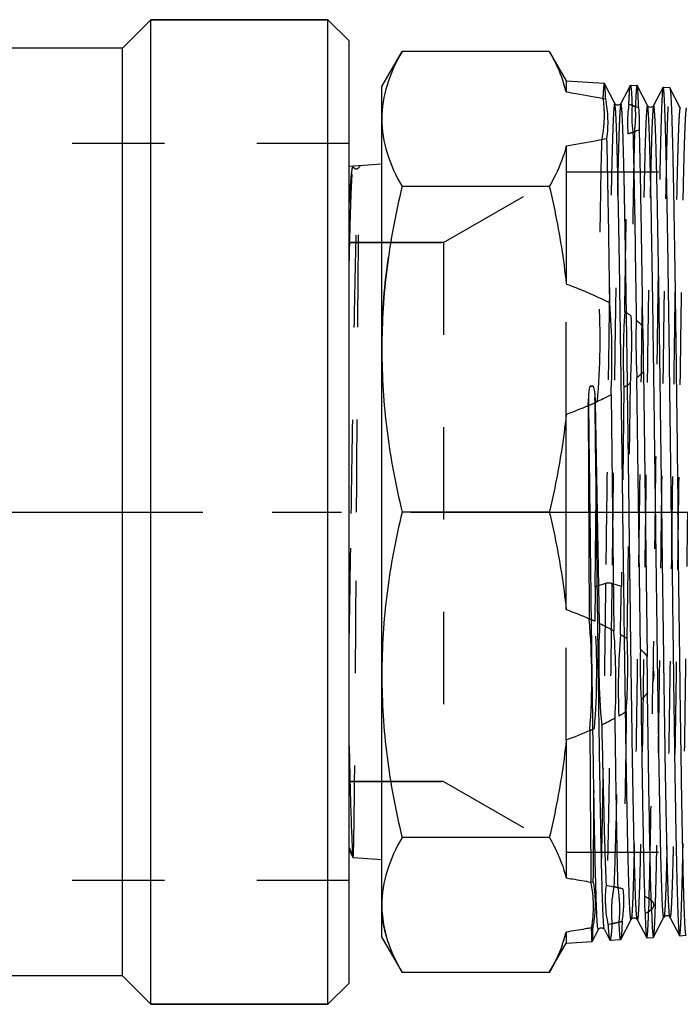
# Model space of a CAD drawing. Header units: millimetres. Extents: x 413 to 587, y 465 to 535.
# Tile 2 of 14: x 503 to 549, y 465 to 535. Entities that reach past the tile are written whole.
import ezdxf

# ---------------------------------------------------------------- set-up
doc = ezdxf.new("R2010")
doc.units = ezdxf.units.MM
doc.header["$LTSCALE"] = 65.185185
doc.linetypes.add('CENTER', pattern=[0.6, 0.375, -0.075, 0.075, -0.075])
doc.linetypes.add('HIDDEN', pattern=[0.2, 0.1, -0.1])
doc.layers.get('0').update_dxf_attribs({"linetype": 'CONTINUOUS'})
for name, color, linetype in [('ACHSEN_S', 7, 'CONTINUOUS'), ('DEFAULT_2', 8, 'HIDDEN'), ('FASEN', 7, 'CONTINUOUS'), ('KOERPER', 7, 'CONTINUOUS'), ('KONST.EL_MIT_GEO', 7, 'CONTINUOUS')]:
    doc.layers.add(name, color=color, linetype=linetype)

msp = doc.modelspace()

# ---------------------------------------------------------------- linework, layer by layer
at = {"color": 7, "linetype": 'Continuous'}
msp.add_line((525.833, 476.298), (526.087, 475.813), dxfattribs=at)
msp.add_open_spline([(525.833, 483.465), (525.852, 482.518), (525.89, 480.815), (525.949, 478.573), (526.011, 476.97), (526.053, 476.121), (526.087, 475.813)], degree=3, knots=[0, 0, 0, 0, 0.371324, 0.667188, 0.878819, 1, 1, 1, 1], dxfattribs=at)
at = {"layer": 'ACHSEN_S', "color": 2, "linetype": 'CENTER'}
msp.add_line((412.833, 500), (587.167, 500), dxfattribs=at)
at = {"layer": 'DEFAULT_2', "color": 8, "linetype": 'HIDDEN'}
for p, q in [((525.833, 526), (487.833, 526)), ((525.833, 474), (525.833, 526)), ((526.552, 524.361), (526.552, 524.362)), ((525.833, 519.017), (532.477, 519.017)), ((525.977, 499.901), (525.978, 499.998)), ((525.833, 480.983), (532.477, 480.983)), ((525.833, 474), (487.833, 474))]:
    msp.add_line(p, q, dxfattribs=at)
for points, knots in [([(526.088, 524.404), (526.069, 524.395), (526.048, 524.322), (526.017, 524.196), (525.988, 523.983), (525.957, 523.7), (525.926, 523.339), (525.88, 522.714), (525.852, 522.207), (525.833, 521.845)], [0, 0, 0, 0, 0.02458, 0.0772, 0.159041, 0.270112, 0.410187, 0.578889, 1, 1, 1, 1]), ([(525.833, 517.361), (525.844, 517.87), (525.866, 518.833), (525.9, 520.19), (525.934, 521.369), (525.968, 522.359), (526.002, 523.152), (526.031, 523.687), (526.056, 524.011), (526.072, 524.176), (526.089, 524.286), (526.101, 524.344), (526.11, 524.362)], [0, 0, 0, 0, 0.218006, 0.412238, 0.580925, 0.722657, 0.836208, 0.920639, 0.951721, 0.975302, 0.991369, 1, 1, 1, 1]), ([(525.978, 499.998), (526.002, 501.552), (526.05, 504.605), (526.12, 509.046), (526.191, 513.155), (526.251, 516.299), (526.301, 518.533), (526.336, 519.96), (526.371, 521.2), (526.406, 522.244), (526.441, 523.081), (526.471, 523.645), (526.497, 523.988), (526.513, 524.163), (526.53, 524.28), (526.542, 524.342), (526.552, 524.361)], [0, 0, 0, 0, 0.191288, 0.375848, 0.546603, 0.697081, 0.762914, 0.82164, 0.872718, 0.915682, 0.950144, 0.975801, 0.985259, 0.992444, 0.997351, 1, 1, 1, 1]), ([(525.833, 490.932), (525.845, 491.652), (525.895, 494.641), (525.942, 497.631), (525.977, 499.901)], [0, 0, 0, 0, 0.240653, 1, 1, 1, 1])]:
    msp.add_open_spline(points, degree=3, knots=knots, dxfattribs=at)
at = {"layer": 'FASEN', "color": 7, "linetype": 'Continuous'}
for p, q in [((511.833, 534.75), (524.333, 534.75)), ((524.333, 465.25), (524.333, 534.75)), ((525.833, 533.25), (524.333, 534.75)), ((525.833, 466.75), (525.833, 533.25)), ((525.833, 466.75), (524.333, 465.25)), ((511.833, 465.25), (524.333, 465.25))]:
    msp.add_line(p, q, dxfattribs=at)
at = {"layer": 'KOERPER', "color": 7, "linetype": 'Continuous'}
for p, q in [((511.833, 534.75), (509.833, 532.75)), ((511.833, 465.25), (511.833, 534.75)), ((524.333, 534.75), (511.833, 534.75)), ((509.833, 532.75), (433.833, 532.75)), ((509.833, 467.25), (509.833, 532.75)), ((509.833, 467.25), (433.833, 467.25)), ((511.833, 465.25), (509.833, 467.25)), ((524.333, 465.25), (511.833, 465.25))]:
    msp.add_line(p, q, dxfattribs=at)
at = {"layer": 'KONST.EL_MIT_GEO', "color": 7, "linetype": 'Continuous'}
for p, q in [((528.133, 530.027), (529.561, 532.501)), ((539.954, 532.501), (529.561, 532.501)), ((539.954, 532.501), (541.145, 530.439)), ((541.145, 530.439), (543.834, 530.26)), ((541.145, 530.439), (541.145, 529.651)), ((528.133, 469.973), (528.133, 530.027)), ((543.842, 530.252), (543.834, 530.26)), ((544.577, 528.84), (543.842, 530.252)), ((545.673, 530.129), (545.001, 528.84)), ((545.682, 530.137), (546.145, 530.107)), ((546.153, 530.098), (546.145, 530.107)), ((546.888, 528.687), (546.153, 530.098)), ((547.984, 529.976), (547.312, 528.687)), ((547.992, 529.984), (547.984, 529.976)), ((547.992, 529.984), (548.456, 529.953)), ((549.2, 528.533), (548.465, 529.945)), ((541.145, 525.832), (541.145, 516.101)), ((528.133, 524.541), (525.833, 524.388)), ((526.591, 524.437), (526.592, 524.438)), ((539.954, 522.982), (529.561, 522.982)), ((546.38, 490.322), (546.142, 509.466)), ((546.599, 509.898), (546.85, 489.807)), ((543.061, 508.893), (542.832, 508.893)), ((544.31, 508.271), (544.515, 491.618)), ((542.695, 507.502), (542.772, 492.465)), ((543.507, 492.132), (543.211, 507.731)), ((541.145, 493.119), (541.145, 506.881)), ((539.954, 500), (529.561, 500)), ((541.145, 483.899), (541.145, 474.168)), ((539.954, 477.018), (529.561, 477.018)), ((525.833, 476.12), (526.106, 475.595)), ((526.106, 475.595), (526.108, 475.593)), ((528.133, 475.459), (526.108, 475.593)), ((544.998, 469.825), (545.733, 471.237)), ((546.157, 471.237), (546.828, 469.948)), ((547.309, 469.978), (548.044, 471.39)), ((548.468, 471.39), (549.139, 470.101)), ((542.977, 469.684), (543.417, 470.528)), ((543.841, 470.528), (544.227, 469.787)), ((528.133, 469.973), (529.561, 467.499)), ((541.145, 470.349), (541.145, 469.561)), ((544.998, 469.825), (544.989, 469.817)), ((546.828, 469.948), (546.837, 469.939)), ((546.837, 469.939), (547.301, 469.97)), ((547.301, 469.97), (547.309, 469.978)), ((549.139, 470.101), (549.148, 470.093)), ((549.148, 470.093), (549.612, 470.124)), ((539.954, 467.499), (541.145, 469.561)), ((541.145, 469.561), (542.976, 469.683)), ((542.977, 469.684), (542.976, 469.683)), ((544.248, 469.767), (544.989, 469.817)), ((539.954, 467.499), (529.561, 467.499))]:
    msp.add_line(p, q, dxfattribs=at)
at = {"layer": 'KONST.EL_MIT_GEO', "color": 8, "linetype": 'HIDDEN'}
for p, q in [((526.088, 524.404), (526.11, 524.362)), ((526.591, 524.437), (526.552, 524.361)), ((532.477, 519.017), (541.145, 524.022)), ((541.145, 524.022), (564.433, 524.022)), ((532.477, 519.017), (525.833, 519.017)), ((532.477, 519.017), (532.477, 480.983)), ((541.145, 506.881), (541.145, 516.101)), ((545.213, 508.794), (545.039, 494.73)), ((545.456, 491.047), (545.68, 509.108)), ((543.192, 494.709), (543.352, 507.796)), ((543.926, 494.955), (543.192, 494.709)), ((545.039, 494.73), (544.368, 494.955)), ((543.192, 494.709), (543.179, 492.284)), ((541.145, 483.899), (541.145, 493.119)), ((532.477, 480.983), (525.833, 480.983)), ((532.477, 480.983), (541.145, 475.978)), ((541.145, 475.978), (564.433, 475.978)), ((543.058, 473.845), (542.894, 473.875)), ((542.937, 470.65), (543.015, 470.665))]:
    msp.add_line(p, q, dxfattribs=at)
at = {"layer": 'KONST.EL_MIT_GEO', "color": 7, "linetype": 'Continuous'}
for points in [[(545.001, 528.84), (545.001, 528.839), (544.992, 528.824), (544.979, 528.807), (544.958, 528.784), (544.925, 528.757), (544.879, 528.733), (544.828, 528.718), (544.777, 528.715), (544.725, 528.724), (544.681, 528.741), (544.646, 528.762), (544.62, 528.784), (544.601, 528.805), (544.588, 528.821), (544.581, 528.833), (544.577, 528.84)], [(547.312, 528.687), (547.312, 528.685), (547.303, 528.671), (547.29, 528.653), (547.269, 528.63), (547.235, 528.603), (547.189, 528.579), (547.139, 528.565), (547.088, 528.562), (547.037, 528.57), (546.993, 528.587), (546.958, 528.608), (546.931, 528.631), (546.911, 528.653), (546.898, 528.67), (546.89, 528.683), (546.888, 528.687)], [(545.733, 471.237), (545.738, 471.246), (545.749, 471.263), (545.768, 471.285), (545.795, 471.309), (545.83, 471.332), (545.878, 471.352), (545.934, 471.362), (545.989, 471.358), (546.039, 471.342), (546.084, 471.317), (546.117, 471.29), (546.136, 471.268), (546.148, 471.252), (546.156, 471.238), (546.157, 471.237)], [(548.044, 471.39), (548.051, 471.402), (548.063, 471.42), (548.084, 471.444), (548.114, 471.469), (548.153, 471.492), (548.202, 471.509), (548.259, 471.515), (548.313, 471.508), (548.361, 471.49), (548.402, 471.465), (548.432, 471.439), (548.45, 471.418), (548.461, 471.403), (548.468, 471.39)], [(543.417, 470.528), (543.42, 470.533), (543.43, 470.55), (543.448, 470.572), (543.475, 470.598), (543.511, 470.622), (543.56, 470.643), (543.618, 470.653), (543.675, 470.649), (543.725, 470.633), (543.769, 470.608), (543.801, 470.581), (543.821, 470.559), (543.833, 470.543), (543.84, 470.529), (543.841, 470.528)]]:
    msp.add_lwpolyline(points, dxfattribs=at)
for centre, radius, start, end in [((532.339, 527.468), 9.072, 13.92544, 18.06335), ((554.3, 528.021), 8.531, 175.48178, 188.1767), ((537.795, 527.479), 8.535, 356.54698, 7.11428), ((494.634, 510.858), 49.743, 357.01856, 4.49391), ((595.51, 512.167), 49.443, 178.38455, 183.13191), ((497.237, 510.86), 49.372, 358.88319, 2.63443), ((542.946, 509.637), 0.753, 261.24959, 278.75041), ((492.05, 511.297), 50.787, 355.71431, 356.38233), ((594.593, 512.686), 51.62, 185.10551, 185.50856), ((492.984, 488.243), 49.966, 355.78733, 4.84635), ((593.304, 489.555), 49.864, 177.03769, 185.29091), ((494.96, 487.877), 49.696, 357.19613, 4.31698), ((595.763, 489.185), 49.396, 178.68082, 182.83628), ((497.562, 487.878), 49.326, 359.27771, 2.24055), ((2914.045, 496.501), 2371.259, 180.28821, 180.546702), ((536.365, 471.998), 8.57, 353.70552, 9.94797), ((555.171, 472.539), 8.506, 177.66712, 185.99603), ((538.693, 471.997), 8.474, 359.58795, 4.07798), ((532.339, 472.533), 9.073, 341.92984, 346.07444), ((531.674, 472.745), 9.771, 339.9957, 341.95374)]:
    msp.add_arc(centre, radius, start, end, dxfattribs=at)
at = {"layer": 'KONST.EL_MIT_GEO', "color": 8, "linetype": 'HIDDEN'}
for centre, radius, start, end in [((554.012, 527.461), 8.542, 171.25211, 185.09096), ((537.496, 528.004), 8.555, 352.21771, 4.12259), ((526.331, 524.477), 0.249, 207.50265, 332.49735), ((493.659, 512.124), 49.881, 355.02226, 3.46719), ((594.753, 510.814), 49.582, 176.15014, 182.33533), ((540.128, 506.126), 9.531, 53.90978, 57.25753), ((496.261, 512.122), 49.511, 356.50987, 1.97445), ((539.926, 517.153), 9.891, 302.30918, 305.57497), ((493.394, 488.775), 49.908, 355.33452, 4.03146), ((594.471, 487.465), 49.65, 175.50803, 182.1588), ((539.223, 481.771), 11.176, 56.09862, 59.02898), ((495.936, 489.141), 49.557, 356.28043, 2.20454), ((596.52, 487.834), 49.257, 178.65552, 179.82543), ((538.946, 495.686), 11.695, 300.36112, 303.43094), ((-2836.389, 503.878), 3379.58, 359.490827, 359.675129), ((539.71, 452.35), 21.734, 75.44933, 77.17517), ((536.655, 472.52), 8.559, 350.5292, 5.81576), ((555.45, 471.978), 8.485, 175.05405, 181.28125)]:
    msp.add_arc(centre, radius, start, end, dxfattribs=at)
at = {"layer": 'KONST.EL_MIT_GEO', "color": 7, "linetype": 'Continuous'}
for points, knots in [([(529.561, 532.501), (529.13, 531.753), (528.412, 530.227), (528.133, 528.549), (528.133, 527.741)], [0, 0, 0, 0, 0.516604, 1, 1, 1, 1]), ([(539.954, 532.501), (540.059, 532.319), (540.451, 531.606), (540.777, 530.855), (540.964, 530.281)], [0, 0, 0, 0, 0.257645, 1, 1, 1, 1]), ([(541.145, 529.651), (541.381, 529.614), (542.314, 529.465), (543.243, 529.299), (543.933, 529.156)], [0, 0, 0, 0, 0.253725, 1, 1, 1, 1]), ([(543.933, 529.156), (543.927, 529.304), (543.914, 529.563), (543.892, 529.895), (543.874, 530.1), (543.856, 530.206), (543.848, 530.241), (543.842, 530.252)], [0, 0, 0, 0, 0.404821, 0.706957, 0.905238, 0.965423, 1, 1, 1, 1]), ([(545.682, 530.137), (545.691, 530.137), (545.7, 530.094), (545.714, 530.034), (545.726, 529.914), (545.74, 529.758), (545.754, 529.554), (545.775, 529.194), (545.787, 528.902), (545.796, 528.693)], [0, 0, 0, 0, 0.018997, 0.067376, 0.146413, 0.256201, 0.396683, 0.567697, 1, 1, 1, 1]), ([(546.264, 528.536), (546.256, 528.75), (546.24, 529.122), (546.217, 529.552), (546.197, 529.813), (546.184, 529.947), (546.17, 530.036), (546.161, 530.084), (546.153, 530.098)], [0, 0, 0, 0, 0.408912, 0.712839, 0.824792, 0.909931, 0.968241, 1, 1, 1, 1]), ([(548.57, 500), (548.546, 501.949), (548.499, 505.772), (548.439, 510.481), (548.391, 514.082), (548.355, 516.597), (548.319, 518.953), (548.283, 521.126), (548.247, 523.095), (548.212, 524.843), (548.176, 526.351), (548.145, 527.452), (548.12, 528.202), (548.102, 528.664), (548.084, 529.057), (548.067, 529.38), (548.049, 529.632), (548.034, 529.799), (548.021, 529.895), (548.012, 529.942), (548.005, 529.968), (547.997, 529.984), (547.992, 529.984)], [0, 0, 0, 0, 0.194912, 0.382351, 0.471003, 0.555123, 0.633903, 0.706586, 0.77247, 0.830923, 0.881384, 0.923369, 0.941053, 0.956475, 0.969597, 0.980389, 0.988828, 0.994895, 0.997038, 0.99859, 0.99956, 1, 1, 1, 1]), ([(548.456, 529.953), (548.458, 529.953), (548.461, 529.95), (548.463, 529.947), (548.465, 529.945)], [0, 0, 0, 0, 0.390434, 1, 1, 1, 1]), ([(548.465, 529.945), (548.476, 529.924), (548.486, 529.852), (548.504, 529.714), (548.52, 529.505), (548.538, 529.228), (548.555, 528.883), (548.58, 528.288), (548.611, 527.381), (548.645, 526.103), (548.68, 524.581), (548.716, 522.829), (548.751, 520.864), (548.786, 518.704), (548.835, 515.494), (548.894, 511.159), (548.964, 505.685), (549.01, 501.919), (549.034, 500)], [0, 0, 0, 0, 0.002382, 0.007059, 0.014043, 0.023323, 0.034883, 0.048696, 0.082948, 0.125764, 0.176746, 0.23542, 0.301236, 0.373581, 0.45178, 0.622764, 0.807803, 1, 1, 1, 1]), ([(544.023, 526.346), (544.085, 526.811), (544.134, 527.755), (544.024, 528.693), (543.933, 529.156)], [0, 0, 0, 0, 0.498882, 1, 1, 1, 1]), ([(545.733, 471.237), (545.731, 471.233), (545.723, 471.223), (545.71, 471.242), (545.705, 471.267), (545.695, 471.312), (545.687, 471.373), (545.678, 471.451), (545.669, 471.546), (545.656, 471.708), (545.641, 471.952), (545.623, 472.296), (545.605, 472.706), (545.58, 473.385), (545.549, 474.391), (545.513, 475.782), (545.478, 477.406), (545.427, 479.992), (545.367, 483.674), (545.296, 488.527), (545.225, 493.823), (545.154, 499.357), (545.084, 504.917), (545.013, 510.288), (544.953, 514.553), (544.903, 517.717), (544.868, 519.849), (544.832, 521.791), (544.796, 523.523), (544.761, 525.03), (544.725, 526.295), (544.695, 527.194), (544.669, 527.784), (544.651, 528.127), (544.634, 528.402), (544.617, 528.61), (544.599, 528.748), (544.588, 528.819), (544.577, 528.84)], [0, 0, 0, 0, 0.000217, 0.000435, 0.000914, 0.001685, 0.002751, 0.004115, 0.005776, 0.007734, 0.012538, 0.018515, 0.025652, 0.033933, 0.053841, 0.078049, 0.106324, 0.138393, 0.21264, 0.297935, 0.390996, 0.488246, 0.585946, 0.680345, 0.767817, 0.807893, 0.845007, 0.878802, 0.908955, 0.935175, 0.957212, 0.974854, 0.981974, 0.987935, 0.992726, 0.996335, 0.998757, 1, 1, 1, 1]), ([(546.157, 471.237), (546.146, 471.258), (546.135, 471.329), (546.117, 471.467), (546.101, 471.675), (546.083, 471.951), (546.065, 472.295), (546.039, 472.886), (546.008, 473.787), (545.973, 475.055), (545.938, 476.564), (545.902, 478.299), (545.866, 480.244), (545.83, 482.379), (545.781, 485.547), (545.721, 489.815), (545.65, 495.19), (545.579, 500.75), (545.508, 506.283), (545.437, 511.576), (545.367, 516.424), (545.306, 520.101), (545.256, 522.683), (545.221, 524.305), (545.185, 525.693), (545.154, 526.697), (545.129, 527.374), (545.111, 527.784), (545.093, 528.127), (545.078, 528.37), (545.065, 528.531), (545.056, 528.626), (545.047, 528.704), (545.039, 528.765), (545.029, 528.81), (545.024, 528.834), (545.011, 528.853), (545.003, 528.844), (545.001, 528.84)], [0, 0, 0, 0, 0.001245, 0.003672, 0.007288, 0.012089, 0.018064, 0.025199, 0.042878, 0.06496, 0.091229, 0.121433, 0.155282, 0.192448, 0.232573, 0.320129, 0.414581, 0.512298, 0.609526, 0.702528, 0.787737, 0.861881, 0.893897, 0.92212, 0.94628, 0.966146, 0.974408, 0.98153, 0.987493, 0.992285, 0.994238, 0.995895, 0.997255, 0.998319, 0.999087, 0.999566, 0.999784, 1, 1, 1, 1]), ([(545.796, 528.693), (545.836, 528.681), (545.993, 528.632), (546.149, 528.579), (546.264, 528.536)], [0, 0, 0, 0, 0.255416, 1, 1, 1, 1]), ([(548.044, 471.39), (548.042, 471.386), (548.035, 471.377), (548.021, 471.395), (548.016, 471.42), (548.006, 471.465), (547.998, 471.525), (547.989, 471.602), (547.98, 471.697), (547.967, 471.857), (547.952, 472.1), (547.934, 472.442), (547.916, 472.85), (547.891, 473.525), (547.86, 474.525), (547.824, 475.908), (547.789, 477.523), (547.739, 480.095), (547.678, 483.756), (547.607, 488.584), (547.536, 493.851), (547.466, 499.355), (547.395, 504.885), (547.324, 510.229), (547.264, 514.471), (547.214, 517.619), (547.179, 519.74), (547.143, 521.672), (547.107, 523.395), (547.072, 524.894), (547.037, 526.154), (547.006, 527.048), (546.98, 527.635), (546.963, 527.976), (546.945, 528.25), (546.929, 528.457), (546.91, 528.594), (546.899, 528.665), (546.888, 528.687)], [0, 0, 0, 0, 0.000219, 0.000436, 0.000914, 0.001682, 0.002746, 0.004107, 0.005766, 0.007722, 0.012521, 0.018493, 0.025626, 0.033902, 0.053802, 0.078003, 0.106269, 0.138331, 0.212567, 0.297853, 0.390908, 0.488156, 0.585858, 0.680262, 0.767742, 0.807823, 0.844943, 0.878745, 0.908904, 0.935132, 0.957176, 0.974827, 0.981951, 0.987917, 0.992712, 0.996325, 0.998753, 1, 1, 1, 1]), ([(548.468, 471.39), (548.457, 471.411), (548.446, 471.482), (548.428, 471.619), (548.412, 471.827), (548.394, 472.101), (548.376, 472.444), (548.35, 473.032), (548.319, 473.928), (548.284, 475.19), (548.249, 476.691), (548.213, 478.418), (548.177, 480.352), (548.141, 482.476), (548.092, 485.627), (548.032, 489.873), (547.961, 495.219), (547.89, 500.75), (547.819, 506.254), (547.748, 511.518), (547.678, 516.34), (547.617, 519.997), (547.567, 522.565), (547.532, 524.177), (547.496, 525.558), (547.465, 526.556), (547.44, 527.229), (547.422, 527.637), (547.404, 527.978), (547.389, 528.22), (547.376, 528.38), (547.367, 528.475), (547.358, 528.552), (547.35, 528.612), (547.34, 528.657), (547.335, 528.681), (547.322, 528.7), (547.314, 528.69), (547.312, 528.687)], [0, 0, 0, 0, 0.001248, 0.003678, 0.007299, 0.012103, 0.01808, 0.025219, 0.042904, 0.064991, 0.091266, 0.121476, 0.155329, 0.192499, 0.232628, 0.32019, 0.414645, 0.512363, 0.609588, 0.702586, 0.787788, 0.861923, 0.893934, 0.922151, 0.946306, 0.966167, 0.974426, 0.981543, 0.987504, 0.992293, 0.994244, 0.9959, 0.997259, 0.998321, 0.999088, 0.999565, 0.999782, 1, 1, 1, 1]), ([(528.133, 527.741), (528.133, 526.933), (528.412, 525.255), (529.13, 523.729), (529.561, 522.982)], [0, 0, 0, 0, 0.483396, 1, 1, 1, 1]), ([(546.314, 526.965), (546.277, 526.951), (546.126, 526.896), (545.972, 526.845), (545.856, 526.808)], [0, 0, 0, 0, 0.243984, 1, 1, 1, 1]), ([(546.557, 513.129), (546.52, 515.815), (546.453, 520.427), (546.367, 525.039), (546.314, 526.965)], [0, 0, 0, 0, 0.582269, 1, 1, 1, 1]), ([(544.023, 526.346), (543.789, 526.296), (542.833, 526.105), (541.871, 525.944), (541.145, 525.832)], [0, 0, 0, 0, 0.245398, 1, 1, 1, 1]), ([(544.224, 514.756), (544.194, 516.952), (544.136, 520.816), (544.064, 524.679), (544.023, 526.346)], [0, 0, 0, 0, 0.568469, 1, 1, 1, 1]), ([(545.856, 526.808), (545.905, 524.948), (545.988, 520.532), (546.052, 516.117), (546.087, 513.561)], [0, 0, 0, 0, 0.421279, 1, 1, 1, 1]), ([(541.145, 525.832), (541.085, 525.59), (540.794, 524.599), (540.345, 523.659), (539.954, 522.982)], [0, 0, 0, 0, 0.241527, 1, 1, 1, 1]), ([(529.561, 522.982), (529.111, 521.099), (528.39, 517.292), (528.133, 513.422), (528.133, 511.491)], [0, 0, 0, 0, 0.500562, 1, 1, 1, 1]), ([(539.954, 522.982), (540.09, 522.415), (540.599, 520.142), (540.967, 517.837), (541.145, 516.101)], [0, 0, 0, 0, 0.25039, 1, 1, 1, 1]), ([(541.145, 516.101), (541.408, 516.002), (542.453, 515.599), (543.481, 515.146), (544.224, 514.756)], [0, 0, 0, 0, 0.250717, 1, 1, 1, 1]), ([(528.133, 511.491), (528.133, 509.56), (528.39, 505.689), (529.111, 501.882), (529.561, 500)], [0, 0, 0, 0, 0.499438, 1, 1, 1, 1]), ([(543.417, 470.528), (543.397, 470.49), (543.359, 470.733), (543.352, 470.864), (543.326, 471.215), (543.307, 471.608), (543.285, 472.121), (543.265, 472.721), (543.234, 473.708), (543.198, 475.16), (543.156, 477.152), (543.114, 479.456), (543.072, 482.039), (543.03, 484.866), (542.972, 489.013), (542.902, 494.503), (542.82, 501.252), (542.764, 505.817), (542.736, 508.093)], [0, 0, 0, 0, 0.003401, 0.009054, 0.017354, 0.028275, 0.041781, 0.057823, 0.076346, 0.120567, 0.173833, 0.235413, 0.304467, 0.38006, 0.461172, 0.635552, 0.81836, 1, 1, 1, 1]), ([(543.841, 470.528), (543.827, 470.555), (543.817, 470.649), (543.794, 470.831), (543.776, 471.111), (543.755, 471.483), (543.735, 471.949), (543.705, 472.749), (543.669, 473.968), (543.629, 475.679), (543.588, 477.705), (543.547, 480.019), (543.506, 482.591), (543.465, 485.389), (543.409, 489.465), (543.34, 494.837), (543.26, 501.426), (543.206, 505.876), (543.178, 508.093)], [0, 0, 0, 0, 0.002416, 0.007344, 0.014792, 0.024736, 0.037147, 0.051982, 0.088722, 0.13447, 0.188628, 0.25049, 0.319257, 0.394043, 0.473894, 0.644678, 0.82301, 1, 1, 1, 1]), ([(541.145, 506.881), (540.967, 505.144), (540.599, 502.839), (540.09, 500.567), (539.954, 500)], [0, 0, 0, 0, 0.74961, 1, 1, 1, 1]), ([(529.561, 500), (529.111, 498.118), (528.39, 494.311), (528.133, 490.44), (528.133, 488.509)], [0, 0, 0, 0, 0.500562, 1, 1, 1, 1]), ([(539.954, 500), (540.09, 499.433), (540.599, 497.161), (540.967, 494.856), (541.145, 493.119)], [0, 0, 0, 0, 0.25039, 1, 1, 1, 1]), ([(548.57, 500), (548.594, 498.084), (548.64, 494.323), (548.71, 488.858), (548.769, 484.53), (548.818, 481.326), (548.853, 479.169), (548.888, 477.207), (548.923, 475.458), (548.958, 473.938), (548.993, 472.662), (549.023, 471.756), (549.049, 471.162), (549.066, 470.817), (549.084, 470.54), (549.099, 470.331), (549.118, 470.194), (549.128, 470.122), (549.139, 470.101)], [0, 0, 0, 0, 0.192215, 0.377242, 0.548202, 0.62639, 0.698729, 0.764541, 0.823213, 0.874199, 0.917021, 0.951281, 0.965099, 0.976662, 0.985948, 0.992936, 0.997614, 1, 1, 1, 1]), ([(549.612, 470.124), (549.608, 470.123), (549.599, 470.138), (549.592, 470.163), (549.583, 470.209), (549.57, 470.303), (549.555, 470.468), (549.537, 470.717), (549.52, 471.037), (549.502, 471.428), (549.484, 471.887), (549.459, 472.633), (549.428, 473.729), (549.392, 475.23), (549.357, 476.971), (549.321, 478.934), (549.285, 481.1), (549.249, 483.448), (549.214, 485.955), (549.165, 489.546), (549.105, 494.243), (549.058, 498.056), (549.034, 500)], [0, 0, 0, 0, 0.000413, 0.001348, 0.002865, 0.004974, 0.010977, 0.019357, 0.030097, 0.043172, 0.058553, 0.076201, 0.11813, 0.168556, 0.226993, 0.292879, 0.36558, 0.444393, 0.52856, 0.617271, 0.804871, 1, 1, 1, 1]), ([(528.133, 488.509), (528.133, 486.578), (528.39, 482.708), (529.111, 478.901), (529.561, 477.018)], [0, 0, 0, 0, 0.499438, 1, 1, 1, 1]), ([(547.145, 472.6), (547.086, 474.596), (546.995, 479.482), (546.923, 484.368), (546.884, 487.257)], [0, 0, 0, 0, 0.408718, 1, 1, 1, 1]), ([(546.427, 486.741), (546.464, 484.039), (546.532, 479.42), (546.618, 474.801), (546.673, 472.885)], [0, 0, 0, 0, 0.585071, 1, 1, 1, 1]), ([(544.806, 473.478), (544.763, 475.185), (544.688, 479.174), (544.628, 483.164), (544.597, 485.446)], [0, 0, 0, 0, 0.427907, 1, 1, 1, 1]), ([(543.652, 484.957), (543.699, 482.819), (543.786, 479.056), (543.894, 475.294), (543.956, 473.668)], [0, 0, 0, 0, 0.567875, 1, 1, 1, 1]), ([(541.145, 483.899), (540.967, 482.163), (540.599, 479.858), (540.09, 477.585), (539.954, 477.018)], [0, 0, 0, 0, 0.74961, 1, 1, 1, 1]), ([(529.561, 477.018), (529.13, 476.271), (528.412, 474.745), (528.133, 473.067), (528.133, 472.259)], [0, 0, 0, 0, 0.516604, 1, 1, 1, 1]), ([(539.954, 477.018), (540.088, 476.786), (540.579, 475.88), (540.961, 474.909), (541.145, 474.168)], [0, 0, 0, 0, 0.2597, 1, 1, 1, 1]), ([(526.087, 475.813), (526.09, 475.762), (526.092, 475.695), (526.101, 475.623), (526.103, 475.601), (526.106, 475.595)], [0, 0, 0, 0, 0.705774, 0.904129, 1, 1, 1, 1]), ([(541.145, 474.168), (541.292, 474.145), (541.876, 474.053), (542.459, 473.954), (542.894, 473.875)], [0, 0, 0, 0, 0.251946, 1, 1, 1, 1]), ([(542.937, 470.65), (543.03, 471.181), (543.121, 472.265), (543.001, 473.345), (542.894, 473.875)], [0, 0, 0, 0, 0.49946, 1, 1, 1, 1]), ([(543.956, 473.668), (543.903, 473.206), (543.871, 472.267), (543.996, 471.337), (544.093, 470.878)], [0, 0, 0, 0, 0.498294, 1, 1, 1, 1]), ([(543.956, 473.668), (544.028, 473.653), (544.312, 473.593), (544.595, 473.529), (544.806, 473.478)], [0, 0, 0, 0, 0.252675, 1, 1, 1, 1]), ([(546.673, 472.885), (546.718, 472.864), (546.883, 472.783), (547.044, 472.687), (547.145, 472.6)], [0, 0, 0, 0, 0.273697, 1, 1, 1, 1]), ([(528.133, 472.259), (528.133, 472.075), (528.16, 471.334), (528.295, 470.598), (528.447, 470.061)], [0, 0, 0, 0, 0.247637, 1, 1, 1, 1]), ([(547.166, 471.936), (547.137, 471.909), (546.996, 471.797), (546.837, 471.711), (546.712, 471.651)], [0, 0, 0, 0, 0.223727, 1, 1, 1, 1]), ([(547.166, 471.936), (547.172, 471.784), (547.182, 471.498), (547.199, 471.1), (547.215, 470.761), (547.231, 470.484), (547.248, 470.267), (547.263, 470.114), (547.278, 470.021), (547.289, 469.982), (547.297, 469.97), (547.301, 469.97)], [0, 0, 0, 0, 0.23175, 0.433674, 0.605263, 0.746078, 0.855895, 0.934559, 0.982076, 0.994389, 1, 1, 1, 1]), ([(546.712, 471.651), (546.721, 471.417), (546.737, 471.011), (546.761, 470.541), (546.783, 470.257), (546.796, 470.112), (546.81, 470.014), (546.82, 469.963), (546.828, 469.948)], [0, 0, 0, 0, 0.409786, 0.714065, 0.82599, 0.910926, 0.968836, 1, 1, 1, 1]), ([(542.937, 470.65), (542.789, 470.623), (542.193, 470.517), (541.595, 470.419), (541.145, 470.349)], [0, 0, 0, 0, 0.247791, 1, 1, 1, 1]), ([(542.976, 469.683), (542.971, 469.683), (542.972, 469.714), (542.963, 469.749), (542.961, 469.831), (542.956, 469.934), (542.951, 470.072), (542.944, 470.313), (542.94, 470.509), (542.937, 470.65)], [0, 0, 0, 0, 0.016201, 0.06329, 0.141647, 0.251287, 0.392152, 0.564046, 1, 1, 1, 1]), ([(544.883, 471.058), (544.818, 471.042), (544.556, 470.979), (544.292, 470.921), (544.093, 470.878)], [0, 0, 0, 0, 0.247165, 1, 1, 1, 1]), ([(544.093, 470.878), (544.103, 470.735), (544.123, 470.484), (544.153, 470.158), (544.187, 469.938), (544.208, 469.823), (544.227, 469.787)], [0, 0, 0, 0, 0.389664, 0.686571, 0.88981, 1, 1, 1, 1]), ([(544.989, 469.817), (544.982, 469.816), (544.971, 469.853), (544.96, 469.903), (544.947, 470.005), (544.935, 470.139), (544.922, 470.315), (544.903, 470.625), (544.891, 470.877), (544.883, 471.058)], [0, 0, 0, 0, 0.018412, 0.066038, 0.144521, 0.25402, 0.394512, 0.565863, 1, 1, 1, 1]), ([(528.447, 470.061), (528.509, 469.844), (528.797, 468.956), (529.208, 468.111), (529.561, 467.499)], [0, 0, 0, 0, 0.242138, 1, 1, 1, 1]), ([(540.855, 469.403), (540.796, 469.242), (540.539, 468.588), (540.22, 467.959), (539.954, 467.499)], [0, 0, 0, 0, 0.243834, 1, 1, 1, 1]), ([(544.227, 469.787), (544.229, 469.784), (544.233, 469.776), (544.242, 469.767), (544.248, 469.767)], [0, 0, 0, 0, 0.349422, 1, 1, 1, 1])]:
    msp.add_open_spline(points, degree=3, knots=knots, dxfattribs=at)
at = {"layer": 'KONST.EL_MIT_GEO', "color": 8, "linetype": 'HIDDEN'}
for points in [[(541.145, 529.651), (541.092, 529.863), (541.032, 530.073), (540.964, 530.281)], [(542.695, 507.502), (542.915, 507.597), (543.134, 507.695), (543.352, 507.796)], [(543.179, 492.284), (543.044, 492.345), (542.908, 492.405), (542.772, 492.465)], [(542.816, 484.573), (542.923, 484.62), (543.03, 484.667), (543.137, 484.716)], [(528.447, 470.062), (528.246, 470.777), (528.133, 471.519), (528.133, 472.259)], [(540.855, 469.403), (540.968, 469.713), (541.065, 470.029), (541.145, 470.349)]]:
    msp.add_open_spline(points, degree=3, dxfattribs=at)
for points, knots in [([(543.834, 530.26), (543.827, 530.261), (543.816, 530.23), (543.807, 530.187), (543.795, 530.099), (543.783, 529.984), (543.771, 529.833), (543.754, 529.568), (543.743, 529.351), (543.736, 529.196)], [0, 0, 0, 0, 0.018755, 0.066377, 0.144763, 0.254135, 0.394502, 0.565761, 1, 1, 1, 1]), ([(545.57, 528.76), (545.577, 528.947), (545.592, 529.272), (545.614, 529.649), (545.632, 529.877), (545.644, 529.994), (545.657, 530.074), (545.666, 530.116), (545.673, 530.129)], [0, 0, 0, 0, 0.407453, 0.710738, 0.82276, 0.908253, 0.967233, 1, 1, 1, 1]), ([(545.673, 530.129), (545.674, 530.131), (545.676, 530.135), (545.68, 530.137), (545.682, 530.137)], [0, 0, 0, 0, 0.615223, 1, 1, 1, 1]), ([(546.145, 530.107), (546.136, 530.107), (546.125, 530.062), (546.113, 530.004), (546.099, 529.88), (546.085, 529.72), (546.071, 529.508), (546.05, 529.137), (546.037, 528.835), (546.029, 528.619)], [0, 0, 0, 0, 0.017958, 0.065514, 0.144061, 0.253694, 0.394351, 0.565856, 1, 1, 1, 1]), ([(547.984, 529.976), (547.968, 529.946), (547.958, 529.842), (547.933, 529.64), (547.915, 529.327), (547.892, 528.911), (547.871, 528.389), (547.849, 527.765), (547.827, 527.041), (547.797, 525.882), (547.759, 524.207), (547.715, 521.94), (547.672, 519.357), (547.628, 516.494), (547.584, 513.394), (547.525, 508.916), (547.452, 503.079), (547.366, 496.026), (547.307, 491.309), (547.277, 488.989)], [0, 0, 0, 0, 0.002416, 0.007432, 0.015053, 0.025254, 0.038002, 0.053251, 0.070947, 0.091026, 0.138037, 0.193605, 0.256929, 0.327097, 0.403097, 0.483834, 0.654814, 0.830223, 1, 1, 1, 1]), ([(547.309, 469.978), (547.32, 470), (547.33, 470.072), (547.349, 470.212), (547.365, 470.424), (547.383, 470.705), (547.4, 471.056), (547.426, 471.66), (547.456, 472.581), (547.491, 473.878), (547.526, 475.423), (547.562, 477.2), (547.597, 479.194), (547.633, 481.385), (547.682, 484.638), (547.742, 489.028), (547.812, 494.565), (547.882, 500.307), (547.952, 506.036), (548.012, 510.704), (548.061, 514.269), (548.096, 516.756), (548.132, 519.084), (548.167, 521.23), (548.203, 523.175), (548.238, 524.899), (548.274, 526.386), (548.304, 527.47), (548.329, 528.209), (548.347, 528.663), (548.365, 529.049), (548.382, 529.366), (548.399, 529.613), (548.415, 529.775), (548.428, 529.869), (548.437, 529.914), (548.443, 529.939), (548.452, 529.953), (548.456, 529.953)], [0, 0, 0, 0, 0.001203, 0.00357, 0.007107, 0.011809, 0.017667, 0.024668, 0.042028, 0.063729, 0.089564, 0.119291, 0.152628, 0.189259, 0.228838, 0.315315, 0.408787, 0.505718, 0.602437, 0.69528, 0.73914, 0.78073, 0.819655, 0.855545, 0.888059, 0.916889, 0.941759, 0.962434, 0.971136, 0.978719, 0.985164, 0.990458, 0.994589, 0.997548, 0.998588, 0.999335, 0.999796, 1, 1, 1, 1]), ([(543.736, 529.196), (543.804, 528.712), (543.859, 527.728), (543.74, 526.749), (543.643, 526.268)], [0, 0, 0, 0, 0.498837, 1, 1, 1, 1]), ([(544.577, 528.84), (544.575, 528.844), (544.565, 528.854), (544.553, 528.826), (544.545, 528.794), (544.537, 528.748), (544.531, 528.703), (544.524, 528.642), (544.511, 528.505), (544.493, 528.263), (544.473, 527.907), (544.453, 527.467), (544.433, 526.942), (544.405, 526.079), (544.37, 524.804), (544.33, 523.051), (544.29, 521.015), (544.25, 518.723), (544.209, 516.201), (544.154, 512.472), (544.087, 507.488), (544.007, 501.295), (543.954, 497.076), (543.926, 494.955)], [0, 0, 0, 0, 0.000391, 0.000892, 0.001986, 0.003714, 0.004819, 0.006084, 0.009097, 0.017048, 0.027546, 0.040564, 0.056062, 0.073992, 0.116927, 0.168845, 0.22911, 0.296987, 0.371644, 0.452169, 0.626827, 0.812449, 1, 1, 1, 1]), ([(545.001, 528.84), (544.989, 528.816), (544.978, 528.732), (544.957, 528.571), (544.94, 528.324), (544.92, 527.997), (544.901, 527.588), (544.873, 526.885), (544.839, 525.814), (544.8, 524.307), (544.761, 522.52), (544.722, 520.472), (544.683, 518.188), (544.644, 515.692), (544.59, 512.03), (544.524, 507.159), (544.447, 501.122), (544.395, 497.017), (544.368, 494.955)], [0, 0, 0, 0, 0.002425, 0.007269, 0.014547, 0.024239, 0.036322, 0.050762, 0.086539, 0.131158, 0.184105, 0.244767, 0.312444, 0.386351, 0.465636, 0.636621, 0.817517, 1, 1, 1, 1]), ([(546.029, 528.619), (545.991, 528.631), (545.839, 528.681), (545.686, 528.727), (545.57, 528.76)], [0, 0, 0, 0, 0.245589, 1, 1, 1, 1]), ([(546.888, 528.687), (546.886, 528.69), (546.879, 528.7), (546.866, 528.681), (546.86, 528.656), (546.85, 528.612), (546.842, 528.552), (546.833, 528.474), (546.824, 528.379), (546.812, 528.218), (546.796, 527.974), (546.778, 527.631), (546.761, 527.222), (546.735, 526.546), (546.704, 525.542), (546.669, 524.155), (546.633, 522.535), (546.583, 519.957), (546.522, 516.285), (546.452, 511.444), (546.381, 506.163), (546.31, 500.643), (546.239, 495.098), (546.168, 489.74), (546.108, 485.487), (546.059, 482.331), (546.023, 480.204), (545.987, 478.268), (545.952, 476.54), (545.916, 475.037), (545.881, 473.775), (545.85, 472.878), (545.825, 472.29), (545.807, 471.948), (545.789, 471.673), (545.773, 471.466), (545.754, 471.329), (545.744, 471.258), (545.733, 471.237)], [0, 0, 0, 0, 0.000218, 0.000435, 0.000913, 0.001682, 0.002747, 0.00411, 0.005769, 0.007726, 0.012526, 0.018501, 0.025636, 0.033914, 0.053818, 0.078023, 0.106294, 0.13836, 0.212605, 0.297899, 0.390961, 0.488214, 0.585919, 0.680323, 0.7678, 0.807879, 0.844995, 0.878793, 0.908948, 0.93517, 0.957208, 0.974852, 0.981972, 0.987934, 0.992725, 0.996334, 0.998757, 1, 1, 1, 1]), ([(547.312, 528.687), (547.301, 528.666), (547.291, 528.594), (547.272, 528.457), (547.256, 528.249), (547.238, 527.974), (547.22, 527.631), (547.195, 527.041), (547.164, 526.143), (547.129, 524.878), (547.093, 523.372), (547.057, 521.642), (547.022, 519.702), (546.986, 517.572), (546.936, 514.413), (546.876, 510.156), (546.805, 504.795), (546.734, 499.249), (546.664, 493.731), (546.593, 488.453), (546.523, 483.618), (546.462, 479.951), (546.412, 477.376), (546.376, 475.759), (546.341, 474.375), (546.31, 473.373), (546.284, 472.698), (546.267, 472.29), (546.249, 471.948), (546.234, 471.705), (546.221, 471.544), (546.212, 471.449), (546.203, 471.372), (546.195, 471.312), (546.185, 471.267), (546.179, 471.242), (546.166, 471.223), (546.159, 471.233), (546.157, 471.237)], [0, 0, 0, 0, 0.001246, 0.003675, 0.007293, 0.012096, 0.018072, 0.025209, 0.042892, 0.064975, 0.091247, 0.121455, 0.155306, 0.192474, 0.232602, 0.320161, 0.414615, 0.512333, 0.609559, 0.70256, 0.787765, 0.861905, 0.893917, 0.922138, 0.946295, 0.966158, 0.974418, 0.981538, 0.987499, 0.992289, 0.994242, 0.995898, 0.997258, 0.998321, 0.999088, 0.999566, 0.999783, 1, 1, 1, 1]), ([(549.2, 528.533), (549.198, 528.537), (549.19, 528.547), (549.177, 528.528), (549.171, 528.503), (549.162, 528.459), (549.153, 528.399), (549.144, 528.322), (549.136, 528.228), (549.123, 528.068), (549.107, 527.826), (549.089, 527.485), (549.072, 527.078), (549.046, 526.405), (549.015, 525.407), (548.98, 524.028), (548.944, 522.417), (548.894, 519.853), (548.833, 516.201), (548.763, 511.386), (548.692, 506.133), (548.621, 500.643), (548.55, 495.128), (548.48, 489.798), (548.419, 485.567), (548.37, 482.428), (548.334, 480.312), (548.298, 478.386), (548.263, 476.667), (548.227, 475.172), (548.192, 473.916), (548.161, 473.024), (548.136, 472.439), (548.118, 472.098), (548.1, 471.825), (548.084, 471.618), (548.066, 471.482), (548.055, 471.411), (548.044, 471.39)], [0, 0, 0, 0, 0.00022, 0.000437, 0.000914, 0.001682, 0.002745, 0.004106, 0.005764, 0.007719, 0.012517, 0.018488, 0.02562, 0.033895, 0.053794, 0.077992, 0.106259, 0.13832, 0.212555, 0.297843, 0.390901, 0.488152, 0.585858, 0.680264, 0.767747, 0.807829, 0.844949, 0.878751, 0.908911, 0.935138, 0.957182, 0.974832, 0.981955, 0.98792, 0.992715, 0.996327, 0.998753, 1, 1, 1, 1]), ([(549.623, 528.533), (549.612, 528.512), (549.602, 528.441), (549.583, 528.304), (549.567, 528.097), (549.549, 527.823), (549.532, 527.482), (549.506, 526.895), (549.475, 526.001), (549.44, 524.743), (549.404, 523.245), (549.368, 521.523), (549.333, 519.593), (549.297, 517.475), (549.247, 514.332), (549.187, 510.098), (549.116, 504.765), (549.045, 499.249), (548.975, 493.76), (548.904, 488.51), (548.834, 483.701), (548.773, 480.054), (548.723, 477.493), (548.687, 475.885), (548.652, 474.509), (548.621, 473.513), (548.595, 472.842), (548.578, 472.436), (548.56, 472.096), (548.545, 471.855), (548.532, 471.695), (548.523, 471.601), (548.514, 471.524), (548.506, 471.464), (548.496, 471.42), (548.491, 471.395), (548.477, 471.377), (548.47, 471.386), (548.468, 471.39)], [0, 0, 0, 0, 0.00125, 0.003682, 0.007304, 0.01211, 0.01809, 0.02523, 0.042919, 0.06501, 0.091288, 0.121502, 0.155358, 0.192532, 0.232664, 0.320231, 0.41469, 0.512411, 0.609636, 0.702633, 0.78783, 0.86196, 0.893966, 0.92218, 0.94633, 0.966185, 0.974442, 0.981557, 0.987514, 0.9923, 0.994251, 0.995905, 0.997262, 0.998323, 0.999088, 0.999564, 0.999781, 1, 1, 1, 1]), ([(545.504, 526.703), (545.544, 526.715), (545.7, 526.76), (545.856, 526.807), (545.972, 526.845)], [0, 0, 0, 0, 0.254001, 1, 1, 1, 1]), ([(545.972, 526.845), (545.923, 525.02), (545.841, 520.681), (545.777, 516.341), (545.743, 513.828)], [0, 0, 0, 0, 0.420834, 1, 1, 1, 1]), ([(543.643, 526.268), (543.603, 524.66), (543.534, 520.951), (543.478, 517.242), (543.449, 515.141)], [0, 0, 0, 0, 0.433435, 1, 1, 1, 1]), ([(545.283, 514.143), (545.317, 516.555), (545.379, 520.742), (545.457, 524.929), (545.504, 526.703)], [0, 0, 0, 0, 0.576058, 1, 1, 1, 1]), ([(526.351, 500), (526.361, 501.577), (526.38, 504.672), (526.41, 509.167), (526.435, 512.724), (526.455, 515.355), (526.47, 517.122), (526.485, 518.726), (526.5, 520.153), (526.515, 521.389), (526.53, 522.422), (526.542, 523.151), (526.553, 523.626), (526.56, 523.899), (526.568, 524.114), (526.573, 524.274), (526.584, 524.373), (526.585, 524.424), (526.591, 524.437)], [0, 0, 0, 0, 0.193599, 0.379875, 0.55178, 0.630283, 0.70281, 0.768671, 0.827242, 0.87797, 0.920373, 0.95405, 0.967514, 0.978682, 0.987532, 0.994041, 0.998196, 1, 1, 1, 1]), ([(528.133, 511.491), (528.133, 513.422), (528.39, 517.292), (529.111, 521.099), (529.561, 522.982)], [0, 0, 0, 0, 0.499438, 1, 1, 1, 1]), ([(526.108, 475.593), (526.111, 475.593), (526.113, 475.608), (526.117, 475.625), (526.12, 475.664), (526.126, 475.741), (526.132, 475.876), (526.139, 476.08), (526.147, 476.342), (526.154, 476.661), (526.162, 477.036), (526.172, 477.646), (526.185, 478.541), (526.2, 479.768), (526.215, 481.19), (526.23, 482.794), (526.245, 484.563), (526.26, 486.481), (526.275, 488.529), (526.296, 491.462), (526.321, 495.298), (526.341, 498.412), (526.351, 500)], [0, 0, 0, 0, 0.00033, 0.001237, 0.00274, 0.004842, 0.010841, 0.019222, 0.029965, 0.043046, 0.058433, 0.076088, 0.118031, 0.168471, 0.226922, 0.292821, 0.365533, 0.444357, 0.528534, 0.617255, 0.804869, 1, 1, 1, 1]), ([(549.148, 470.093), (549.152, 470.093), (549.161, 470.109), (549.168, 470.135), (549.177, 470.182), (549.189, 470.278), (549.205, 470.443), (549.222, 470.695), (549.24, 471.017), (549.258, 471.409), (549.276, 471.87), (549.301, 472.618), (549.332, 473.716), (549.367, 475.221), (549.403, 476.964), (549.439, 478.928), (549.474, 481.096), (549.51, 483.445), (549.546, 485.954), (549.595, 489.546), (549.655, 494.243), (549.702, 498.056), (549.726, 500)], [0, 0, 0, 0, 0.00044, 0.001411, 0.002963, 0.005106, 0.011174, 0.019613, 0.030405, 0.043527, 0.058949, 0.076633, 0.118618, 0.169079, 0.227532, 0.293417, 0.3661, 0.444881, 0.529001, 0.617651, 0.805089, 1, 1, 1, 1]), ([(543.926, 494.955), (543.905, 493.324), (543.864, 490.158), (543.801, 485.601), (543.738, 481.467), (543.684, 478.345), (543.64, 476.151), (543.609, 474.762), (543.578, 473.559), (543.546, 472.552), (543.519, 471.839), (543.497, 471.371), (543.482, 471.099), (543.466, 470.88), (543.451, 470.714), (543.436, 470.603), (543.426, 470.545), (543.417, 470.528)], [0, 0, 0, 0, 0.20027, 0.38867, 0.559546, 0.707787, 0.772019, 0.829011, 0.878348, 0.919674, 0.952692, 0.966013, 0.977174, 0.98616, 0.992959, 0.997565, 1, 1, 1, 1]), ([(544.368, 494.955), (544.347, 493.268), (544.304, 490.001), (544.239, 485.307), (544.174, 481.078), (544.118, 477.906), (544.073, 475.699), (544.04, 474.325), (544.008, 473.154), (543.98, 472.31), (543.957, 471.742), (543.941, 471.4), (543.925, 471.114), (543.911, 470.912), (543.899, 470.778), (543.891, 470.7), (543.883, 470.636), (543.875, 470.586), (543.866, 470.55), (543.862, 470.529), (543.849, 470.516), (543.843, 470.524), (543.841, 470.528)], [0, 0, 0, 0, 0.206868, 0.40082, 0.575622, 0.725683, 0.789916, 0.846258, 0.894269, 0.93358, 0.949877, 0.963893, 0.975601, 0.984983, 0.988798, 0.992026, 0.994667, 0.996722, 0.998197, 0.999105, 0.999522, 1, 1, 1, 1]), ([(544.368, 494.955), (544.339, 494.965), (544.264, 494.974), (544.147, 494.981), (544.03, 494.974), (543.956, 494.965), (543.926, 494.955)], [0, 0, 0, 0, 0.210722, 0.5, 0.789278, 1, 1, 1, 1]), ([(544.974, 491.354), (544.979, 491.632), (545.001, 492.758), (545.023, 493.883), (545.039, 494.73)], [0, 0, 0, 0, 0.24734, 1, 1, 1, 1]), ([(547.263, 487.984), (547.313, 488.146), (547.37, 488.485), (547.323, 488.826), (547.277, 488.989)], [0, 0, 0, 0, 0.500156, 1, 1, 1, 1]), ([(546.996, 472.71), (547.057, 474.797), (547.149, 479.889), (547.223, 484.98), (547.263, 487.984)], [0, 0, 0, 0, 0.410103, 1, 1, 1, 1]), ([(545.389, 485.926), (545.356, 483.525), (545.294, 479.345), (545.216, 475.166), (545.17, 473.387)], [0, 0, 0, 0, 0.574366, 1, 1, 1, 1]), ([(544.534, 473.542), (544.601, 475.265), (544.716, 479.283), (544.808, 483.301), (544.857, 485.595)], [0, 0, 0, 0, 0.429021, 1, 1, 1, 1]), ([(543.058, 473.845), (543.149, 473.321), (543.237, 472.253), (543.12, 471.187), (543.015, 470.665)], [0, 0, 0, 0, 0.499473, 1, 1, 1, 1]), ([(544.406, 470.947), (544.339, 471.592), (544.349, 472.471), (544.491, 473.327), (544.534, 473.542)], [0, 0, 0, 0, 0.747833, 1, 1, 1, 1]), ([(546.966, 471.789), (547.065, 471.85), (547.233, 471.967), (547.362, 472.2), (547.329, 472.377), (547.222, 472.549), (547.091, 472.648), (546.996, 472.71)], [0, 0, 0, 0, 0.287746, 0.503923, 0.605551, 0.718955, 1, 1, 1, 1]), ([(546.837, 469.939), (546.841, 469.94), (546.848, 469.952), (546.859, 469.989), (546.873, 470.077), (546.888, 470.222), (546.904, 470.426), (546.919, 470.687), (546.935, 471.005), (546.951, 471.378), (546.961, 471.646), (546.966, 471.789)], [0, 0, 0, 0, 0.006044, 0.018821, 0.067049, 0.146101, 0.256015, 0.396642, 0.567777, 0.769054, 1, 1, 1, 1]), ([(543.015, 470.665), (543.013, 470.527), (543.007, 470.288), (543, 470.013), (542.992, 469.849), (542.988, 469.769), (542.983, 469.718), (542.981, 469.691), (542.977, 469.684)], [0, 0, 0, 0, 0.421799, 0.729839, 0.840702, 0.92266, 0.975712, 1, 1, 1, 1]), ([(544.248, 469.767), (544.257, 469.768), (544.276, 469.799), (544.291, 469.853), (544.311, 469.949), (544.339, 470.145), (544.373, 470.482), (544.395, 470.776), (544.406, 470.947)], [0, 0, 0, 0, 0.02328, 0.07317, 0.152603, 0.262069, 0.571334, 1, 1, 1, 1]), ([(544.406, 470.947), (544.465, 470.96), (544.696, 471.012), (544.926, 471.068), (545.097, 471.112)], [0, 0, 0, 0, 0.252731, 1, 1, 1, 1]), ([(545.097, 471.112), (545.09, 470.937), (545.076, 470.631), (545.055, 470.278), (545.037, 470.063), (545.025, 469.953), (545.013, 469.877), (545.004, 469.838), (544.998, 469.825)], [0, 0, 0, 0, 0.406779, 0.709745, 0.821793, 0.907454, 0.96675, 1, 1, 1, 1])]:
    msp.add_open_spline(points, degree=3, knots=knots, dxfattribs=at)
at = {"layer": 'KONST.EL_MIT_GEO', "color": 7, "linetype": 'Continuous'}
for points in [[(546.087, 513.561), (546.251, 513.426), (546.409, 513.282), (546.557, 513.129)], [(546.599, 509.898), (546.456, 509.744), (546.302, 509.601), (546.142, 509.466)], [(542.736, 508.093), (542.753, 508.361), (542.777, 508.63), (542.832, 508.893)], [(543.061, 508.893), (543.122, 508.63), (543.154, 508.361), (543.178, 508.093)], [(544.31, 508.271), (543.95, 508.079), (543.582, 507.901), (543.211, 507.731)], [(542.695, 507.502), (542.184, 507.281), (541.666, 507.076), (541.145, 506.881)], [(541.145, 493.119), (541.692, 492.914), (542.236, 492.698), (542.772, 492.465)], [(543.507, 492.132), (543.848, 491.97), (544.185, 491.8), (544.515, 491.618)], [(546.38, 490.322), (546.549, 490.163), (546.709, 489.992), (546.85, 489.807)], [(546.884, 487.257), (546.748, 487.072), (546.592, 486.9), (546.427, 486.741)], [(544.597, 485.446), (544.287, 485.273), (543.972, 485.111), (543.652, 484.957)], [(542.816, 484.573), (542.265, 484.332), (541.707, 484.11), (541.145, 483.899)]]:
    msp.add_open_spline(points, degree=3, dxfattribs=at)

doc.saveas('drawing.dxf')
